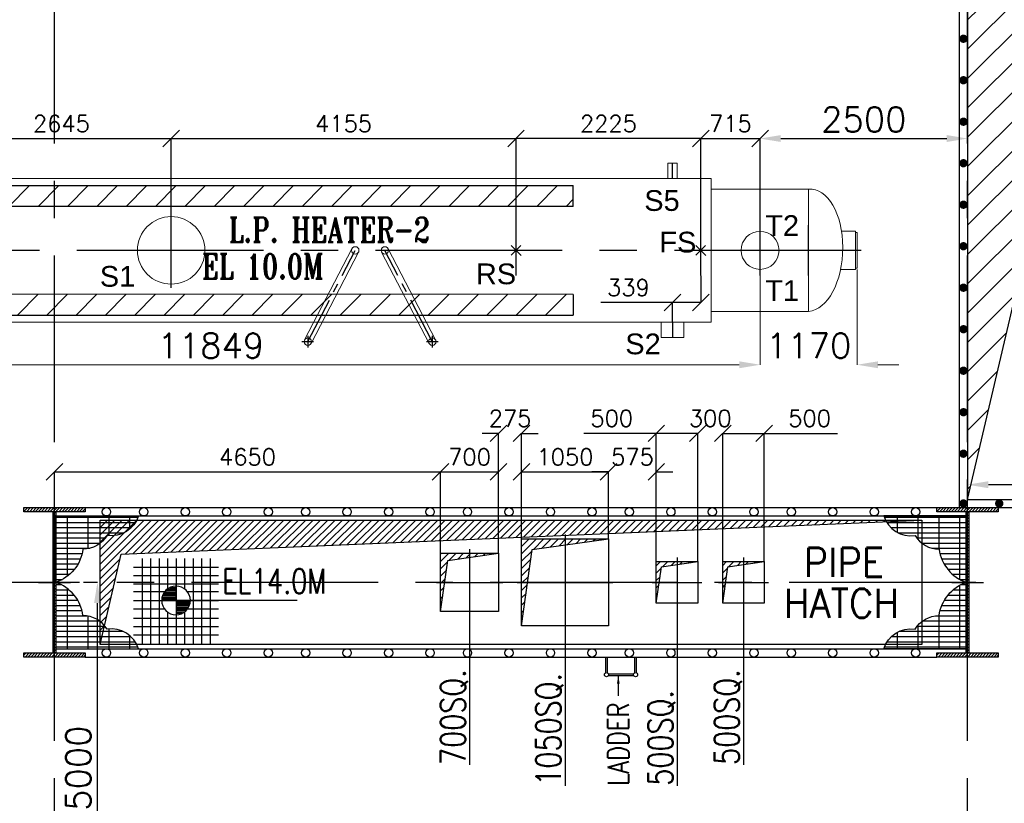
# Model space of a CAD drawing. Header units: inches. Extents: x 0 to 1544102, y 0 to 23144100.
# Tile 19 of 203: x 83416 to 95279, y 138422 to 147864. Entities that reach past the tile are written whole.
import ezdxf

# ---------------------------------------------------------------- set-up
doc = ezdxf.new("R2010")
doc.units = ezdxf.units.IN
doc.header["$LTSCALE"] = 1800
doc.header["$MEASUREMENT"] = 0
doc.linetypes.add('CENTER', pattern=[2, 1.25, -0.25, 0.25, -0.25])
doc.layers.get('0').update_dxf_attribs({"color": 253})
for name, color, linetype in [('CEN', 2, 'CENTER'), ('COL', 1, 'Continuous'), ('GRID', 251, 'CENTER'), ('OPENING', 40, 'Continuous'), ('STEEL', 231, 'Continuous')]:
    doc.layers.add(name, color=color, linetype=linetype)
for name, color, linetype, lineweight in [('DIM', 4, 'Continuous', 18), ('EQUIP', 8, 'Continuous', 9), ('TEXT', 3, 'Continuous', 18)]:
    doc.layers.add(name, color=color, linetype=linetype, lineweight=lineweight)
doc.styles.add('ROMANS', font='romans.shx')
doc.styles.add('ROMANT', font='romant')
doc.styles.get("Standard").update_dxf_attribs({"font": 'arial.ttf'})
doc.dimstyles.new('HALF', dxfattribs={"dimtxt": 200, "dimasz": 200, "dimexe": 0, "dimexo": 0, "dimgap": 80, "dimtad": 1, "dimdec": 0, "dimzin": 0, "dimdsep": 46, "dimtxsty": 'ROMANS', "dimblk": 'OBLIQUE', "dimcen": 0, "dimclrd": 4, "dimclre": 9, "dimclrt": 256, "dimadec": 0, "dimazin": 0, "dimtfac": 0.09, "dimtdec": 0, "dimtix": 1, "dimtofl": 0, "dimtmove": 0, "dimatfit": 3, "dimldrblk": 'DOT', "dimfxl": 1, "dimtolj": 1, "dimtzin": 0, "dimarcsym": 0})
doc.dimstyles.new('STANDARD1', dxfattribs={"dimtxt": 300, "dimasz": 250, "dimexe": 0, "dimexo": 0, "dimgap": 80, "dimtad": 1, "dimdec": 0, "dimzin": 0, "dimdsep": 46, "dimtxsty": 'ROMANS', "dimcen": 0, "dimclrd": 4, "dimclre": 4, "dimclrt": 4, "dimadec": 0, "dimazin": 0, "dimtfac": 0.09, "dimtdec": 0, "dimtix": 1, "dimtofl": 0, "dimtmove": 0, "dimatfit": 3, "dimfxl": 1, "dimtolj": 1, "dimtzin": 0, "dimarcsym": 0})
pattern_1 = [(0, (-11757.553, 55057.26), (0, 62.5), []), (90, (-11757.55, 55057.26), (-250, 2e-14), [])]
pattern_2 = [(45, (-11757.553, 55057.26), (-44.194174, 44.194174), [])]
pattern_3 = [(225, (9440, -2e-05), (176.7767, -176.7767), [])]

# ---------------------------------------------------------------- blocks, each defined once
blk = doc.blocks.new('*D488')
at = {"layer": 'DIM', "color": 4, "lineweight": -2, "transparency": 16777216}
for p, q in [((109194, 86728), (109194, 86204)), ((106594, 86345), (106594, 86204)), ((108944, 86204), (106844, 86204))]:
    blk.add_line(p, q, dxfattribs=at)
at = {"layer": 'DIM', "color": 4, "transparency": 16777216}
for points in [[(106844, 86246), (106844, 86162), (106594, 86204)], [(108944, 86246), (108944, 86162), (109194, 86204)]]:
    blk.add_solid(points, dxfattribs=at)
at = {"layer": 'DIM', "color": 4, "transparency": 16777216, "insert": (108422, 86434), "char_height": 300, "attachment_point": 5, "style": 'ROMANS'}
blk.add_mtext('\\A1;2600', dxfattribs=at)
blk = doc.blocks.new('LEVEL')
at = {"flags": 128}
for points in [[(-533, 658), (-533, -676)], [(-400, 658), (-400, -676)], [(-267, 658), (-267, -676)], [(-267, 658), (-267, -676)], [(-133, 658), (-133, 181)], [(0, 658), (0, -676)], [(0, 658), (0, -676)], [(133, 658), (133, 181)], [(133, 658), (133, 181)], [(267, 658), (267, -676)], [(400, 658), (400, -676)], [(533, 658), (533, -676)], [(-667, 524), (667, 524)], [(-667, 391), (667, 391)], [(-667, 258), (667, 258)], [(-158, 160), (0, 160)], [(-132, 182), (0, 182)], [(-93, 205), (0, 205)], [(0, 0), (0, 264)], [(-667, 142), (-174, 142)], [(-667, 0), (667, 0)], [(-265, 0), (0, 0)], [(-225, 2), (0, 2)], [(-224, 25), (0, 25)], [(-220, 47), (0, 47)], [(-214, 70), (0, 70)], [(-205, 92), (0, 92)], [(-194, 115), (0, 115)], [(-178, 137), (0, 137)], [(1900, 0), (0, 0)], [(0, 0), (0, -261)], [(174, 142), (667, 142)], [(-667, -133), (-181, -133)], [(225, -2), (0, -2)], [(224, -25), (0, -25)], [(220, -47), (0, -47)], [(214, -70), (0, -70)], [(205, -92), (0, -92)], [(194, -115), (0, -115)], [(178, -137), (0, -137)], [(181, -133), (667, -133)], [(-667, -276), (667, -276)], [(-133, -181), (-133, -676)], [(158, -160), (0, -160)], [(132, -182), (0, -182)], [(93, -205), (0, -205)], [(133, -181), (133, -676)], [(133, -181), (133, -676)], [(-667, -409), (667, -409)], [(-667, -542), (667, -542)]]:
    blk.add_lwpolyline(points, dxfattribs=at)
for points in [[(0, 225, 0.414246), (-225, 0)], [(225, 0, 0.414258), (0, 225)], [(-225, 0, 0.414221), (0, -225)], [(0, -225, 0.414246), (225, 0)]]:
    blk.add_lwpolyline(points, format="xyb", dxfattribs=at)
at = {"flags": 4}
blk.add_attdef('LEVEL', (839, 107), '', height=300, dxfattribs=at)
blk = doc.blocks.new('_Oblique')
at = {"color": 0, "linetype": 'ByBlock', "lineweight": -2}
blk.add_line((-0.5, -0.5), (0.5, 0.5), dxfattribs=at)
blk = doc.blocks.new('*D174')
at = {"layer": 'DIM', "color": 9, "lineweight": -2, "transparency": 16777216}
for p, q in [((83836, 141985), (83836, 142416)), ((88486, 141435), (88486, 142416))]:
    blk.add_line(p, q, dxfattribs=at)
at = {"layer": 'DIM', "color": 4, "lineweight": -2, "transparency": 16777216}
blk.add_line((83836, 142416), (88486, 142416), dxfattribs=at)
at = {"layer": 'DIM', "color": 4, "lineweight": -2, "transparency": 16777216, "xscale": 200, "yscale": 200, "zscale": 200, "rotation": 180}
blk.add_blockref('_Oblique', (83836, 142416), dxfattribs=at)
at = {"layer": 'DIM', "color": 4, "lineweight": -2, "transparency": 16777216, "xscale": 200, "yscale": 200, "zscale": 200}
blk.add_blockref('_Oblique', (88486, 142416), dxfattribs=at)
at = {"layer": 'DIM', "transparency": 16777216, "insert": (86161, 142596), "char_height": 200, "attachment_point": 5, "style": 'ROMANS'}
blk.add_mtext('\\A1;4650', dxfattribs=at)
blk = doc.blocks.new('_Dot')
at = {"color": 0, "linetype": 'ByBlock', "lineweight": -2}
blk.add_line((-0.5, 0), (-1, 0), dxfattribs=at)
at = {"color": 0, "linetype": 'ByBlock', "const_width": 0.5}
blk.add_lwpolyline([(-0.25, 0, 1), (0.25, 0, 1)], format="xyb", close=True, dxfattribs=at)
blk = doc.blocks.new('*D175')
at = {"layer": 'DIM', "color": 9, "lineweight": -2, "transparency": 16777216}
for p, q in [((88486, 141435), (88486, 142416)), ((89186, 141435), (89186, 142416))]:
    blk.add_line(p, q, dxfattribs=at)
at = {"layer": 'DIM', "color": 4, "lineweight": -2, "transparency": 16777216}
blk.add_line((88486, 142416), (89186, 142416), dxfattribs=at)
at = {"layer": 'DIM', "color": 4, "lineweight": -2, "transparency": 16777216, "xscale": 200, "yscale": 200, "zscale": 200, "rotation": 180}
blk.add_blockref('_Oblique', (88486, 142416), dxfattribs=at)
at = {"layer": 'DIM', "color": 4, "lineweight": -2, "transparency": 16777216, "xscale": 200, "yscale": 200, "zscale": 200}
blk.add_blockref('_Oblique', (89186, 142416), dxfattribs=at)
at = {"layer": 'DIM', "transparency": 16777216, "insert": (88836, 142596), "char_height": 200, "attachment_point": 5, "style": 'ROMANS'}
blk.add_mtext('\\A1;700', dxfattribs=at)
blk = doc.blocks.new('*D176')
at = {"layer": 'DIM', "color": 4, "lineweight": -2, "transparency": 16777216}
for p, q in [((89186, 142880), (88986, 142880)), ((89461, 142880), (89661, 142880))]:
    blk.add_line(p, q, dxfattribs=at)
at = {"layer": 'DIM', "color": 9, "lineweight": -2, "transparency": 16777216}
for p, q in [((89186, 141435), (89186, 142880)), ((89461, 141610), (89461, 142880))]:
    blk.add_line(p, q, dxfattribs=at)
at = {"layer": 'DIM', "color": 4, "lineweight": -2, "transparency": 16777216, "xscale": 200, "yscale": 200, "zscale": 200}
blk.add_blockref('_Oblique', (89186, 142880), dxfattribs=at)
at = {"layer": 'DIM', "color": 4, "lineweight": -2, "transparency": 16777216, "xscale": 200, "yscale": 200, "zscale": 200, "rotation": 180}
blk.add_blockref('_Oblique', (89461, 142880), dxfattribs=at)
at = {"layer": 'DIM', "transparency": 16777216, "insert": (89324, 143060), "char_height": 200, "attachment_point": 5, "style": 'ROMANS'}
blk.add_mtext('\\A1;275', dxfattribs=at)
blk = doc.blocks.new('*D177')
at = {"layer": 'DIM', "color": 9, "lineweight": -2, "transparency": 16777216}
for p, q in [((89461, 141610), (89461, 142416)), ((90511, 141610), (90511, 142416))]:
    blk.add_line(p, q, dxfattribs=at)
at = {"layer": 'DIM', "color": 4, "lineweight": -2, "transparency": 16777216}
blk.add_line((89461, 142416), (90511, 142416), dxfattribs=at)
at = {"layer": 'DIM', "color": 4, "lineweight": -2, "transparency": 16777216, "xscale": 200, "yscale": 200, "zscale": 200, "rotation": 180}
blk.add_blockref('_Oblique', (89461, 142416), dxfattribs=at)
at = {"layer": 'DIM', "color": 4, "lineweight": -2, "transparency": 16777216, "xscale": 200, "yscale": 200, "zscale": 200}
blk.add_blockref('_Oblique', (90511, 142416), dxfattribs=at)
at = {"layer": 'DIM', "transparency": 16777216, "insert": (89986, 142596), "char_height": 200, "attachment_point": 5, "style": 'ROMANS'}
blk.add_mtext('\\A1;1050', dxfattribs=at)
blk = doc.blocks.new('*D178')
at = {"layer": 'DIM', "color": 4, "lineweight": -2, "transparency": 16777216}
for p, q in [((90511, 142416), (90311, 142416)), ((91086, 142416), (91286, 142416))]:
    blk.add_line(p, q, dxfattribs=at)
at = {"layer": 'DIM', "color": 9, "lineweight": -2, "transparency": 16777216}
for p, q in [((90511, 141610), (90511, 142416)), ((91086, 141335), (91086, 142416))]:
    blk.add_line(p, q, dxfattribs=at)
at = {"layer": 'DIM', "color": 4, "lineweight": -2, "transparency": 16777216, "xscale": 200, "yscale": 200, "zscale": 200}
blk.add_blockref('_Oblique', (90511, 142416), dxfattribs=at)
at = {"layer": 'DIM', "color": 4, "lineweight": -2, "transparency": 16777216, "xscale": 200, "yscale": 200, "zscale": 200, "rotation": 180}
blk.add_blockref('_Oblique', (91086, 142416), dxfattribs=at)
at = {"layer": 'DIM', "transparency": 16777216, "insert": (90799, 142596), "char_height": 200, "attachment_point": 5, "style": 'ROMANS'}
blk.add_mtext('\\A1;575', dxfattribs=at)
blk = doc.blocks.new('*D179')
at = {"layer": 'DIM', "color": 4, "lineweight": -2, "transparency": 16777216}
for p, q in [((91086, 142880), (90212, 142880)), ((91586, 142880), (91086, 142880))]:
    blk.add_line(p, q, dxfattribs=at)
at = {"layer": 'DIM', "color": 9, "lineweight": -2, "transparency": 16777216}
for p, q in [((91086, 141335), (91086, 142880)), ((91586, 141335), (91586, 142880))]:
    blk.add_line(p, q, dxfattribs=at)
at = {"layer": 'DIM', "color": 4, "lineweight": -2, "transparency": 16777216, "xscale": 200, "yscale": 200, "zscale": 200, "rotation": 180}
blk.add_blockref('_Oblique', (91086, 142880), dxfattribs=at)
at = {"layer": 'DIM', "color": 4, "lineweight": -2, "transparency": 16777216, "xscale": 200, "yscale": 200, "zscale": 200}
blk.add_blockref('_Oblique', (91586, 142880), dxfattribs=at)
at = {"layer": 'DIM', "transparency": 16777216, "insert": (90549, 143060), "char_height": 200, "attachment_point": 5, "style": 'ROMANS'}
blk.add_mtext('\\A1;500', dxfattribs=at)
blk = doc.blocks.new('*D180')
at = {"layer": 'DIM', "color": 4, "lineweight": -2, "transparency": 16777216}
for p, q in [((91586, 142880), (91386, 142880)), ((91886, 142880), (92086, 142880))]:
    blk.add_line(p, q, dxfattribs=at)
at = {"layer": 'DIM', "color": 9, "lineweight": -2, "transparency": 16777216}
for p, q in [((91586, 141335), (91586, 142880)), ((91886, 141335), (91886, 142880))]:
    blk.add_line(p, q, dxfattribs=at)
at = {"layer": 'DIM', "color": 4, "lineweight": -2, "transparency": 16777216, "xscale": 200, "yscale": 200, "zscale": 200}
blk.add_blockref('_Oblique', (91586, 142880), dxfattribs=at)
at = {"layer": 'DIM', "color": 4, "lineweight": -2, "transparency": 16777216, "xscale": 200, "yscale": 200, "zscale": 200, "rotation": 180}
blk.add_blockref('_Oblique', (91886, 142880), dxfattribs=at)
at = {"layer": 'DIM', "transparency": 16777216, "insert": (91736, 143060), "char_height": 200, "attachment_point": 5, "style": 'ROMANS'}
blk.add_mtext('\\A1;300', dxfattribs=at)
blk = doc.blocks.new('*D181')
at = {"layer": 'DIM', "color": 9, "lineweight": -2, "transparency": 16777216}
for p, q in [((91886, 141335), (91886, 142880)), ((92386, 141335), (92386, 142880))]:
    blk.add_line(p, q, dxfattribs=at)
at = {"layer": 'DIM', "color": 4, "lineweight": -2, "transparency": 16777216}
for p, q in [((91886, 142880), (92386, 142880)), ((92386, 142880), (93270, 142880))]:
    blk.add_line(p, q, dxfattribs=at)
at = {"layer": 'DIM', "color": 4, "lineweight": -2, "transparency": 16777216, "xscale": 200, "yscale": 200, "zscale": 200, "rotation": 180}
blk.add_blockref('_Oblique', (91886, 142880), dxfattribs=at)
at = {"layer": 'DIM', "color": 4, "lineweight": -2, "transparency": 16777216, "xscale": 200, "yscale": 200, "zscale": 200}
blk.add_blockref('_Oblique', (92386, 142880), dxfattribs=at)
at = {"layer": 'DIM', "transparency": 16777216, "insert": (92933, 143060), "char_height": 200, "attachment_point": 5, "style": 'ROMANS'}
blk.add_mtext('\\A1;500', dxfattribs=at)
blk = doc.blocks.new('*D424')
at = {"layer": 'DIM', "color": 4, "lineweight": -2, "transparency": 16777216}
for p, q in [((84186, 141085), (84353, 141085)), ((84353, 136335), (84353, 140835)), ((84075, 136085), (84353, 136085))]:
    blk.add_line(p, q, dxfattribs=at)
at = {"layer": 'DIM', "color": 4, "transparency": 16777216}
for points in [[(84312, 140835), (84395, 140835), (84353, 141085)], [(84312, 136335), (84395, 136335), (84353, 136085)]]:
    blk.add_solid(points, dxfattribs=at)
at = {"layer": 'DIM', "color": 4, "transparency": 16777216, "insert": (84123, 138846), "char_height": 300, "attachment_point": 5, "rotation": 90, "style": 'ROMANS'}
blk.add_mtext('\\A1;5000', dxfattribs=at)
blk = doc.blocks.new('*D426')
at = {"layer": 'DIM', "color": 4, "lineweight": -2, "transparency": 16777216}
for p, q in [((94836, 146634), (94836, 146432)), ((92336, 145390), (92336, 146432)), ((92586, 146432), (94586, 146432))]:
    blk.add_line(p, q, dxfattribs=at)
at = {"layer": 'DIM', "color": 4, "transparency": 16777216}
for points in [[(92586, 146474), (92586, 146391), (92336, 146432)], [(94586, 146474), (94586, 146391), (94836, 146432)]]:
    blk.add_solid(points, dxfattribs=at)
at = {"layer": 'DIM', "color": 4, "transparency": 16777216, "insert": (93586, 146662), "char_height": 300, "attachment_point": 5, "style": 'ROMANS'}
blk.add_mtext('\\A1;2500', dxfattribs=at)
blk = doc.blocks.new('*D436')
at = {"layer": 'DIM', "color": 9, "lineweight": -2, "transparency": 16777216}
for p, q in [((85241, 145537), (85241, 146432)), ((89396, 145390), (89396, 146432))]:
    blk.add_line(p, q, dxfattribs=at)
at = {"layer": 'DIM', "color": 4, "lineweight": -2, "transparency": 16777216}
blk.add_line((85241, 146432), (89396, 146432), dxfattribs=at)
at = {"layer": 'DIM', "color": 4, "lineweight": -2, "transparency": 16777216, "xscale": 200, "yscale": 200, "zscale": 200, "rotation": 180}
blk.add_blockref('_Oblique', (85241, 146432), dxfattribs=at)
at = {"layer": 'DIM', "color": 4, "lineweight": -2, "transparency": 16777216, "xscale": 200, "yscale": 200, "zscale": 200}
blk.add_blockref('_Oblique', (89396, 146432), dxfattribs=at)
at = {"layer": 'DIM', "transparency": 16777216, "insert": (87319, 146612), "char_height": 200, "attachment_point": 5, "style": 'ROMANS'}
blk.add_mtext('\\A1;4155', dxfattribs=at)
blk = doc.blocks.new('*D437')
at = {"layer": 'DIM', "color": 9, "lineweight": -2, "transparency": 16777216}
for p, q in [((89396, 145390), (89396, 146432)), ((91621, 145390), (91621, 146432))]:
    blk.add_line(p, q, dxfattribs=at)
at = {"layer": 'DIM', "color": 4, "lineweight": -2, "transparency": 16777216}
blk.add_line((91621, 146432), (89396, 146432), dxfattribs=at)
at = {"layer": 'DIM', "color": 4, "lineweight": -2, "transparency": 16777216, "xscale": 200, "yscale": 200, "zscale": 200, "rotation": 180}
blk.add_blockref('_Oblique', (89396, 146432), dxfattribs=at)
at = {"layer": 'DIM', "color": 4, "lineweight": -2, "transparency": 16777216, "xscale": 200, "yscale": 200, "zscale": 200}
blk.add_blockref('_Oblique', (91621, 146432), dxfattribs=at)
at = {"layer": 'DIM', "transparency": 16777216, "insert": (90509, 146612), "char_height": 200, "attachment_point": 5, "style": 'ROMANS'}
blk.add_mtext('\\A1;2225', dxfattribs=at)
blk = doc.blocks.new('*D444')
at = {"layer": 'DIM', "color": 9, "lineweight": -2, "transparency": 16777216}
for p, q in [((91621, 146044), (91621, 146432)), ((92336, 146044), (92336, 146432))]:
    blk.add_line(p, q, dxfattribs=at)
at = {"layer": 'DIM', "color": 4, "lineweight": -2, "transparency": 16777216}
blk.add_line((91621, 146432), (92336, 146432), dxfattribs=at)
at = {"layer": 'DIM', "color": 4, "lineweight": -2, "transparency": 16777216, "xscale": 200, "yscale": 200, "zscale": 200, "rotation": 180}
blk.add_blockref('_Oblique', (91621, 146432), dxfattribs=at)
at = {"layer": 'DIM', "color": 4, "lineweight": -2, "transparency": 16777216, "xscale": 200, "yscale": 200, "zscale": 200}
blk.add_blockref('_Oblique', (92336, 146432), dxfattribs=at)
at = {"layer": 'DIM', "transparency": 16777216, "insert": (91979, 146612), "char_height": 200, "attachment_point": 5, "style": 'ROMANS'}
blk.add_mtext('\\A1;715', dxfattribs=at)
blk = doc.blocks.new('*D449')
at = {"layer": 'DIM', "color": 9, "lineweight": -2, "transparency": 16777216}
for p, q in [((91621, 144780), (91621, 144456)), ((91282, 144219), (91282, 144456))]:
    blk.add_line(p, q, dxfattribs=at)
at = {"layer": 'DIM', "color": 4, "lineweight": -2, "transparency": 16777216}
for p, q in [((91282, 144456), (90417, 144456)), ((91621, 144456), (91282, 144456))]:
    blk.add_line(p, q, dxfattribs=at)
at = {"layer": 'DIM', "color": 4, "lineweight": -2, "transparency": 16777216, "xscale": 200, "yscale": 200, "zscale": 200, "rotation": 180}
blk.add_blockref('_Oblique', (91282, 144456), dxfattribs=at)
at = {"layer": 'DIM', "color": 4, "lineweight": -2, "transparency": 16777216, "xscale": 200, "yscale": 200, "zscale": 200}
blk.add_blockref('_Oblique', (91621, 144456), dxfattribs=at)
at = {"layer": 'DIM', "transparency": 16777216, "insert": (90750, 144636), "char_height": 200, "attachment_point": 5, "style": 'ROMANS'}
blk.add_mtext('\\A1;339', dxfattribs=at)
blk = doc.blocks.new('*D445')
at = {"layer": 'DIM', "color": 9, "lineweight": -2, "transparency": 16777216}
for p, q in [((82596, 145390), (82596, 146432)), ((85241, 146045), (85241, 146432))]:
    blk.add_line(p, q, dxfattribs=at)
at = {"layer": 'DIM', "color": 4, "lineweight": -2, "transparency": 16777216}
blk.add_line((82596, 146432), (85241, 146432), dxfattribs=at)
at = {"layer": 'DIM', "color": 4, "lineweight": -2, "transparency": 16777216, "xscale": 200, "yscale": 200, "zscale": 200, "rotation": 180}
blk.add_blockref('_Oblique', (82596, 146432), dxfattribs=at)
at = {"layer": 'DIM', "color": 4, "lineweight": -2, "transparency": 16777216, "xscale": 200, "yscale": 200, "zscale": 200}
blk.add_blockref('_Oblique', (85241, 146432), dxfattribs=at)
at = {"layer": 'DIM', "transparency": 16777216, "insert": (83919, 146612), "char_height": 200, "attachment_point": 5, "style": 'ROMANS'}
blk.add_mtext('\\A1;2645', dxfattribs=at)
blk = doc.blocks.new('*D1304')
at = {"layer": 'DIM', "color": 4, "lineweight": -2, "transparency": 16777216}
for p, q in [((10610, -230), (10610, -1378)), ((9440, -305), (9440, -1378)), ((9190, -1378), (8940, -1378)), ((10860, -1378), (11110, -1378))]:
    blk.add_line(p, q, dxfattribs=at)
at = {"layer": 'DIM', "color": 4, "transparency": 16777216}
for points in [[(9190, -1337), (9190, -1420), (9440, -1378)], [(10860, -1337), (10860, -1420), (10610, -1378)]]:
    blk.add_solid(points, dxfattribs=at)
at = {"layer": 'DIM', "color": 4, "transparency": 16777216, "insert": (10025, -1148), "char_height": 300, "attachment_point": 5, "style": 'ROMANS'}
blk.add_mtext('\\A1;1170', dxfattribs=at)
blk = doc.blocks.new('*D1305')
at = {"layer": 'DIM', "color": 4, "lineweight": -2, "transparency": 16777216}
for p, q in [((9440, -305), (9440, -1378)), ((-2409, -866), (-2409, -1378)), ((9190, -1378), (-2159, -1378))]:
    blk.add_line(p, q, dxfattribs=at)
at = {"layer": 'DIM', "color": 4, "transparency": 16777216}
for points in [[(-2159, -1337), (-2159, -1420), (-2409, -1378)], [(9190, -1337), (9190, -1420), (9440, -1378)]]:
    blk.add_solid(points, dxfattribs=at)
at = {"layer": 'DIM', "color": 4, "transparency": 16777216, "insert": (2823, -1148), "char_height": 300, "attachment_point": 5, "style": 'ROMANS'}
blk.add_mtext('\\A1;11849', dxfattribs=at)
blk = doc.blocks.new('TDBFP CRANE HOOK POSITIONS')
at = {"layer": 'DIM'}
dim = blk.add_linear_dim(base=(106593.8, 86204.1), p1=(109193.8, 86727.6), p2=(106593.8, 86344.8), dimstyle='STANDARD1', dxfattribs=at)
dim.commit()
dim.dimension.update_dxf_attribs({"geometry": '*D488', "text_midpoint": (108421.7, 86204.1), "dimtype": 160})
blk = doc.blocks.new('LPH-2')
at = {"layer": 'STEEL'}
h = blk.add_hatch(dxfattribs=at)
h.set_pattern_fill('ANSI31', color=256, scale=2000, angle=180, style=0)
h.set_pattern_definition(pattern_3)
h.paths.add_polyline_path([(-10889, 780), (-10889, 530), (7190, 530), (7190, 780)])
h = blk.add_hatch(dxfattribs=at)
h.set_pattern_fill('ANSI31', color=256, scale=2000, angle=180, style=0)
h.set_pattern_definition(pattern_3)
h.paths.add_polyline_path([(-10889, -529), (-10889, -779), (7190, -779.9), (7190, -529.9)])
at = {"layer": 'CEN'}
for p, q in [((8386, 866), (8386, 1050)), ((2345, -452.6), (2345, 452.6)), ((6500, -304.8), (6500, 304.8)), ((8725, -304.8), (8725, 304.8)), ((9440, -304.8), (9440, 304.8)), ((10025, -304.8), (10025, 304.8)), ((10657, 0), (-11029, 0)), ((8386, -866), (8386, -1050))]:
    blk.add_line(p, q, dxfattribs=at)
at = {"layer": 'CEN', "color": 8, "ltscale": 0.25}
for p, q in [((3991, -1100), (4563, 0)), ((5491, -1100), (4919, 0)), ((3991, -1030), (3991, -1170)), ((5491, -1030), (5491, -1170)), ((3921, -1100), (4061, -1100)), ((5421, -1100), (5561, -1100))]:
    blk.add_line(p, q, dxfattribs=at)
at = {"layer": 'EQUIP'}
for p, q in [((8443, 1050), (8329, 1050)), ((8329, 866), (8329, 1050)), ((8443, 866), (8443, 1050)), ((8850, 866), (-2409, 866)), ((8850, -866), (8850, 866)), ((8850, 736), (10025, 736)), ((10025, -736), (10025, 736)), ((10588.5, 230), (10422, 230)), ((10588.5, 230), (10588.5, -230)), ((10610, 213.8), (10588.5, 213.8)), ((10610, 213.8), (10610, -213.8)), ((3951.5, -1079.5), (4523.5, 20.5)), ((5530.5, -1079.5), (4958.5, 20.5)), ((6560.2, -60.3), (6439.8, 60.3)), ((6558.4, 58.4), (6441.6, -58.4)), ((8785.2, -60.3), (8664.8, 60.3)), ((8783.4, 58.4), (8666.6, -58.4)), ((4030.5, -1120.5), (4602.5, -20.5)), ((5451.5, -1120.5), (4879.5, -20.5)), ((10410.2, -230), (10588.5, -230)), ((10610, -213.8), (10588.5, -213.8)), ((8850, -736), (10025, -736)), ((-2409, -866), (8850, -866)), ((8249.5, -866), (8249.5, -1050)), ((8522.5, -866), (8522.5, -1050)), ((8522.5, -1050), (8249.5, -1050))]:
    blk.add_line(p, q, dxfattribs=at)
for centre, radius in [((2345, 0), 406.5), ((9440, 0), 228.5), ((4563, 0), 44.5), ((4563, 0), 44.5), ((4919, 0), 44.5), ((4919, 0), 44.5), ((3991, -1100), 44.5), ((5491, -1100), 44.5)]:
    blk.add_circle(centre, radius, dxfattribs=at)
blk.add_ellipse((10025, 0), major_axis=(27.6, 736.6), ratio=0.5579241, start_param=3.2085796, end_param=6.3501722, dxfattribs=at)
at = {"layer": 'STEEL'}
for p, q in [((7190, 530), (7190, 780)), ((7190, -530), (7190, -780))]:
    blk.add_line(p, q, dxfattribs=at)
for points in [[(7190, 530), (-11029, 530), (-11029, 780), (7190, 780)], [(7190, -530), (-11029, -529), (-11029, -779), (7190, -780)]]:
    blk.add_lwpolyline(points, dxfattribs=at)
at = {"layer": 'EQUIP', "char_height": 250, "attachment_point": 7, "line_spacing_factor": 0.6}
for s, insert in [('\\A1;S5', (8044.6, 472)), ('\\A1;T2', (9501.7, 173.9)), ('\\A1;FS', (8226.1, -29.1)), ('\\A1;S1', (1485.4, -441.6)), ('\\A1;RS', (6015.4, -411.6)), ('\\A1;T1', (9501.7, -609.3)), ('\\A1;S2', (7815.8, -1255.5))]:
    blk.add_mtext(s, dxfattribs=dict(at, insert=insert))
at = {"layer": 'TEXT', "color": 3, "style": 'ROMANT', "width": 0.75}
for s, p in [('L.P. HEATER-2', (3041.3, 97.1)), ('EL 10.0M', (2716.9, -341.7))]:
    blk.add_text(s, height=300, dxfattribs=at).set_placement(p)
at = {"layer": 'DIM'}
dim = blk.add_linear_dim(base=(10610, -1378.3), p1=(9440, -304.8), p2=(10610, -230), dimstyle='STANDARD1', dxfattribs=at)
dim.commit()
dim.dimension.update_dxf_attribs({"geometry": '*D1304', "text_midpoint": (10025, -1148.3)})
dim = blk.add_linear_dim(base=(-2408.8, -1378.3), p1=(9440, -304.8), p2=(-2408.8, -866), dimstyle='STANDARD1', dxfattribs=at)
dim.commit()
dim.dimension.update_dxf_attribs({"geometry": '*D1305', "text_midpoint": (2823, -1378.3), "dimtype": 128})

msp = doc.modelspace()

# ---------------------------------------------------------------- hatches: boundary and pattern name
at = {"layer": 'COL'}
h = msp.add_hatch(dxfattribs=at)
h.set_pattern_fill('ANSI31', color=256, scale=200, style=0)
h.set_pattern_definition([(45, (67894.02, 118199.03), (-17.67767, 17.67767), [])])
h.paths.add_polyline_path([(83466.2, 140234.89), (84206.2, 140234.89), (84206.2, 140184.89), (83466.2, 140184.89)])
h.paths.add_polyline_path([(83820.2, 141934.89), (83852.2, 141934.89), (83852.2, 140234.89), (83820.2, 140234.89)])
h.paths.add_polyline_path([(83466.2, 141984.89), (84206.2, 141984.89), (84206.2, 141934.89), (83466.2, 141934.89)])
h = msp.add_hatch(dxfattribs=at)
h.set_pattern_fill('ANSI31', color=256, scale=200, style=0)
h.set_pattern_definition([(45, (78894.02, 118199.03), (-17.67767, 17.67767), [])])
h.paths.add_polyline_path([(94466.2, 140234.89), (95206.2, 140234.89), (95206.2, 140184.89), (94466.2, 140184.89)])
h.paths.add_polyline_path([(94820.2, 141934.89), (94852.2, 141934.89), (94852.2, 140234.89), (94820.2, 140234.89)])
h.paths.add_polyline_path([(94466.2, 141984.89), (95206.2, 141984.89), (95206.2, 141934.89), (94466.2, 141934.89)])
at = {"layer": 'OPENING'}
h = msp.add_hatch(dxfattribs=at)
h.set_pattern_fill('ANSI31', color=8, scale=2000, style=0)
h.set_pattern_definition([(45, (-11757.55, 55057.26), (-176.7767, 176.7767), [])])
h.paths.add_polyline_path([(105836.2, 152084.89), (94836.2, 152084.89), (94836.2, 142084.89), (96715.22, 150097.5), (105836.2, 150689.48)])
h.paths.add_polyline_path([(116336.2, 152084.89), (105836.2, 152084.89), (105836.2, 150689.48), (116336.33, 151370.97)])
h.paths.add_polyline_path([(127336.2, 152084.89), (116336.2, 152084.89), (116336.33, 151370.97)])
h = msp.add_hatch(dxfattribs=at)
h.set_pattern_fill('ANSI31', color=8, scale=500, style=0)
h.set_pattern_definition([(45, (-12384.57, 50808.66), (-44.194174, 44.194174), [])])
h.paths.add_polyline_path([(94209.18, 141831.61), (94209.18, 141834.89), (84386.2, 141834.89), (84386.2, 140334.89), (84637.61, 141423.89)])
h = msp.add_hatch(dxfattribs=at)
h.set_pattern_fill('ANSI31', color=8, scale=500, style=0)
h.set_pattern_definition(pattern_2)
h.paths.add_polyline_path([(90511.2, 141609.89), (89986.2, 141609.89), (89986.2, 141536.1)])
h.paths.add_polyline_path([(89986.2, 141609.89), (89461.2, 141609.89), (89461.2, 140559.89), (89590.58, 141480.5), (89986.2, 141536.1)])
h = msp.add_hatch(dxfattribs=at)
h.set_pattern_fill('ANSI31', color=8, scale=500, style=0)
h.set_pattern_definition(pattern_2)
h.paths.add_polyline_path([(88836.2, 141434.89), (88486.2, 141434.89), (88486.2, 141084.89), (88535.39, 141084.89), (88572.46, 141348.63), (88836.2, 141385.7)])
h.paths.add_polyline_path([(88535.39, 141084.89), (88486.2, 141084.89), (88486.2, 140734.89)])
h.paths.add_polyline_path([(89186.2, 141434.89), (88836.2, 141434.89), (88836.2, 141385.7)])
h = msp.add_hatch(dxfattribs=at)
h.set_pattern_fill('ANSI31', color=8, scale=500, style=0)
h.set_pattern_definition(pattern_2)
h.paths.add_polyline_path([(91586.2, 141334.89), (91336.2, 141334.89), (91336.2, 141299.75)])
h.paths.add_polyline_path([(91336.2, 141334.89), (91086.2, 141334.89), (91086.2, 140834.89), (91147.81, 141273.28), (91336.2, 141299.75)])
h = msp.add_hatch(dxfattribs=at)
h.set_pattern_fill('ANSI31', color=8, scale=500, style=0)
h.set_pattern_definition(pattern_2)
h.paths.add_polyline_path([(92386.2, 141334.89), (92136.2, 141334.89), (92136.2, 141299.75)])
h.paths.add_polyline_path([(92136.2, 141334.89), (91886.2, 141334.89), (91886.2, 140834.89), (91947.81, 141273.28), (92136.2, 141299.75)])
at = {"layer": 'STEEL'}
h = msp.add_hatch(dxfattribs=at)
h.set_pattern_fill('GRATE', color=256, scale=2000, style=0)
h.set_pattern_definition(pattern_1)
h.paths.add_polyline_path([(84386.2, 141834.89), (84826.36, 141834.89, 0.03938403), (84846.61, 141884.89), (83852.2, 141884.89), (83852.2, 141084.89, 0.28272824), (84178.86, 141483.56, 0.1601053), (84386.2, 141557.1)])
h.paths.add_polyline_path([(84826.36, 141834.89), (84386.2, 141834.89), (84386.2, 141557.1, 0.08860515), (84469.35, 141648.96, 0.32428674)], flags=17)
h = msp.add_hatch(dxfattribs=at)
h.set_pattern_fill('GRATE', color=256, scale=2000, style=0)
h.set_pattern_definition(pattern_1)
h.paths.add_polyline_path([(94820.2, 141884.89), (93825.79, 141884.89, 0.03938403), (93846.04, 141834.89), (94286.2, 141834.89), (94286.2, 141557.1, 0.16010525), (94493.54, 141483.56, 0.28272825), (94820.2, 141084.89)])
h.paths.add_polyline_path([(94286.2, 141834.89), (93855.9, 141816.56, 0.30759481), (94203.05, 141648.96, 0.08860519), (94286.2, 141557.1)], flags=17)
h = msp.add_hatch(dxfattribs=at)
h.set_pattern_fill('GRATE', color=256, scale=2000, style=0)
h.set_pattern_definition(pattern_1)
edge = h.paths.add_edge_path()
edge.add_arc((84519.59, 140181.57), 342.95, 17.53403, 98.424291)
edge.add_arc((84170.64, 140333.99), 352.32, 32.024404, 88.662953)
edge.add_arc((83691.19, 140619.79), 492.18, 7.756019, 70.904406)
edge.add_line((83852.2, 141084.89), (83852.2, 140284.89))
edge.add_line((83852.2, 140284.89), (84846.61, 140284.89))
h = msp.add_hatch(dxfattribs=at)
h.set_pattern_fill('GRATE', color=256, scale=2000, style=0)
h.set_pattern_definition(pattern_1)
h.paths.add_polyline_path([(94820.2, 141084.89), (94820.2, 141084.89, 0.28272823), (94493.54, 140686.22, 0.16010525), (94286.2, 140612.67), (94286.2, 140334.89), (93846.04, 140334.89, 0.03938403), (93825.79, 140284.89), (94820.2, 140284.89)])
h.paths.add_polyline_path([(94286.2, 140612.67, 0.08860519), (94203.05, 140520.82, 0.32428676), (93846.04, 140334.89), (94286.2, 140334.89)], flags=17)

# ---------------------------------------------------------------- linework, layer by layer
for p, q in [((83836.2, 140184.89), (83836.2, 141984.89)), ((94836.2, 140184.89), (94836.2, 141984.89))]:
    msp.add_line(p, q)
at = {"layer": 'CEN'}
for p, q in [((83836.2, 140184.89), (83836.2, 141984.89)), ((94836.2, 140184.89), (94836.2, 141984.89)), ((89986.2, 141659.89), (89986.2, 140509.89)), ((88836.2, 141484.89), (88836.2, 140684.89)), ((91336.2, 141384.89), (91336.2, 140784.89)), ((92136.2, 141384.89), (92136.2, 140784.89)), ((83644.63, 141084.89), (84027.77, 141084.89)), ((83644.63, 141084.89), (84027.77, 141084.89)), ((88436.2, 141084.89), (89236.2, 141084.89)), ((89411.2, 141084.89), (90561.2, 141084.89)), ((91036.2, 141084.89), (91636.2, 141084.89)), ((91836.2, 141084.89), (92436.2, 141084.89)), ((94644.63, 141084.89), (95027.77, 141084.89)), ((94644.63, 141084.89), (95027.77, 141084.89)), ((91336.2, 140784.89), (91336.2, 138634.89)), ((92136.2, 140784.89), (92136.2, 138884.89)), ((88836.2, 140684.89), (88836.2, 138884.89)), ((89986.2, 140509.89), (89986.2, 138634.89))]:
    msp.add_line(p, q, dxfattribs=at)
at = {"layer": 'COL'}
for points in [[(83466.2, 141984.89), (84206.2, 141984.89), (84206.2, 141934.89), (83466.2, 141934.89)], [(83820.2, 141934.89), (83852.2, 141934.89), (83852.2, 140234.89), (83820.2, 140234.89)], [(94466.2, 141984.89), (95206.2, 141984.89), (95206.2, 141934.89), (94466.2, 141934.89)], [(94820.2, 141934.89), (94852.2, 141934.89), (94852.2, 140234.89), (94820.2, 140234.89)], [(83466.2, 140234.89), (84206.2, 140234.89), (84206.2, 140184.89), (83466.2, 140184.89)], [(94466.2, 140234.89), (95206.2, 140234.89), (95206.2, 140184.89), (94466.2, 140184.89)]]:
    msp.add_lwpolyline(points, close=True, dxfattribs=at)
at = {"layer": 'GRID'}
for p, q in [((83836.2, 103174.13), (83836.2, 157584.89)), ((94836.2, 103174.13), (94836.2, 157584.89)), ((156136.2, 141084.89), (21036.2, 141084.89))]:
    msp.add_line(p, q, dxfattribs=at)
at = {"layer": 'OPENING'}
for p, q in [((83852.2, 141884.89), (94820.2, 141884.89)), ((84206.2, 141984.89), (94466.2, 141984.89)), ((83852.2, 140284.89), (94820.2, 140284.89)), ((84206.2, 140184.89), (94466.2, 140184.89))]:
    msp.add_line(p, q, dxfattribs=at)
for points in [[(94736.2, 141984.89), (127436.2, 141984.89), (127436.2, 152184.89), (94736.2, 152184.89)], [(94836.2, 142084.89), (127336.2, 142084.89), (127336.2, 152084.89), (94836.2, 152084.89)], [(84386.2, 141834.89), (94286.2, 141834.89), (94286.2, 140334.89), (84386.2, 140334.89)], [(89461.2, 141609.89), (90511.2, 141609.89), (90511.2, 140559.89), (89461.2, 140559.89)], [(88486.2, 141434.89), (89186.2, 141434.89), (89186.2, 140734.89), (88486.2, 140734.89)], [(91086.2, 141334.89), (91586.2, 141334.89), (91586.2, 140834.89), (91086.2, 140834.89)], [(91886.2, 141334.89), (92386.2, 141334.89), (92386.2, 140834.89), (91886.2, 140834.89)]]:
    msp.add_lwpolyline(points, close=True, dxfattribs=at)
for points in [[(94836.2, 142084.89), (96715.22, 150097.5), (127336.2, 152084.89)], [(84386.2, 140334.89), (84637.61, 141423.89), (94286.2, 141834.89)], [(89461.2, 140559.89), (89590.58, 141480.5), (90511.2, 141609.89)], [(88486.2, 140734.89), (88572.46, 141348.63), (89186.2, 141434.89)], [(91086.2, 140834.89), (91147.81, 141273.28), (91586.2, 141334.89)], [(91886.2, 140834.89), (91947.81, 141273.28), (92386.2, 141334.89)]]:
    msp.add_lwpolyline(points, dxfattribs=at)
at = {"layer": 'OPENING', "const_width": 50}
for points in [[(94786.2, 147659.89, 1), (94786.2, 147609.89, 1)], [(94786.2, 147159.89, 1), (94786.2, 147109.89, 1)], [(94786.2, 146659.89, 1), (94786.2, 146609.89, 1)], [(94786.2, 146159.89, 1), (94786.2, 146109.89, 1)], [(94786.2, 145659.89, 1), (94786.2, 145609.89, 1)], [(94786.2, 145159.89, 1), (94786.2, 145109.89, 1)], [(94786.2, 144659.89, 1), (94786.2, 144609.89, 1)], [(94786.2, 144159.89, 1), (94786.2, 144109.89, 1)], [(94786.2, 143659.89, 1), (94786.2, 143609.89, 1)], [(94786.2, 143159.89, 1), (94786.2, 143109.89, 1)], [(94786.2, 142659.89, 1), (94786.2, 142609.89, 1)], [(94761.2, 142034.89, 1), (94811.2, 142034.89, 1)], [(95192.63, 142034.89, 1), (95242.63, 142034.89, 1)]]:
    msp.add_lwpolyline(points, format="xyb", close=True, dxfattribs=at)
at = {"layer": 'OPENING'}
for centre in [(84461.2, 141934.89), (84911.2, 141934.89), (85411.2, 141934.89), (85911.2, 141934.89), (86411.2, 141934.89), (86861.2, 141934.89), (87361.2, 141934.89), (87861.2, 141934.89), (88361.2, 141934.89), (88811.2, 141934.89), (89311.2, 141934.89), (89811.2, 141934.89), (90311.2, 141934.89), (90761.2, 141934.89), (91261.2, 141934.89), (91761.2, 141934.89), (92261.2, 141934.89), (92711.2, 141934.89), (93211.2, 141934.89), (93711.2, 141934.89), (94211.2, 141934.89), (84461.2, 140234.89), (84911.2, 140234.89), (85411.2, 140234.89), (85911.2, 140234.89), (86411.2, 140234.89), (86861.2, 140234.89), (87361.2, 140234.89), (87861.2, 140234.89), (88361.2, 140234.89), (88811.2, 140234.89), (89311.2, 140234.89), (89811.2, 140234.89), (90311.2, 140234.89), (90761.2, 140234.89), (91261.2, 140234.89), (91761.2, 140234.89), (92261.2, 140234.89), (92711.2, 140234.89), (93211.2, 140234.89), (93711.2, 140234.89), (94211.2, 140234.89)]:
    msp.add_circle(centre, 50, dxfattribs=at)
at = {"layer": 'STEEL'}
for p, q in [((90476.2, 139995.44), (90476.2, 140184.89)), ((90496.2, 139995.44), (90496.2, 140184.89)), ((90826.2, 139995.44), (90826.2, 140184.89)), ((90846.2, 139995.44), (90846.2, 140184.89)), ((90509.11, 139982.53), (90813.29, 139982.53)), ((90509.11, 139962.53), (90813.29, 139962.53))]:
    msp.add_line(p, q, dxfattribs=at)
for points in [[(84846.61, 141884.89, -0.36837557), (84469.35, 141648.96, -0.25228946), (84178.86, 141483.56, -0.28272825), (83852.2, 141084.89), (83852.2, 141884.89)], [(93825.79, 141884.89, 0.36837557), (94203.05, 141648.96, 0.25228946), (94493.54, 141483.56, 0.28272825), (94820.2, 141084.89), (94820.2, 141884.89)], [(84846.61, 140284.89, 0.36837557), (84469.35, 140520.82, 0.25228946), (84178.86, 140686.22, 0.28272825), (83852.2, 141084.89), (83852.2, 140284.89)], [(93825.79, 140284.89, -0.36837557), (94203.05, 140520.82, -0.25228946), (94493.54, 140686.22, -0.28272825), (94820.2, 141084.89), (94820.2, 140284.89)]]:
    msp.add_lwpolyline(points, format="xyb", close=True, dxfattribs=at)
for centre in [(90486.2, 139972.53), (90836.2, 139972.53)]:
    msp.add_circle(centre, 25, dxfattribs=at)

# ---------------------------------------------------------------- block references
msp.add_blockref('TDBFP CRANE HOOK POSITIONS', (-11757.55, 56057.26))
at = {"layer": 'EQUIP'}
msp.add_blockref('LPH-2', (82896.2, 145084.89), dxfattribs=at)
at = {"layer": 'STEEL'}
ref = msp.add_blockref('LEVEL', (85299.72, 140866.96), dxfattribs=dict(at, xscale=0.7680000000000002, yscale=0.7680000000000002, zscale=0.7680000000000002))
ref.add_attrib('LEVEL', 'EL14.0M', (85858.44, 140949.19), dxfattribs={"layer": '0', "color": 3, "height": 300, "style": 'ROMANS', "width": 0.75, "flags": 4})

# ---------------------------------------------------------------- texts
at = {"layer": 'TEXT', "color": 3, "style": 'ROMANS', "width": 0.936038}
for s, p in [(' PIPE', (92636.88, 141149.57, -1000)), ('HATCH', (92623.22, 140657.92))]:
    msp.add_text(s, height=350, dxfattribs=at).set_placement(p)
at = {"layer": 'TEXT', "style": 'ROMANS', "width": 0.8}
for s, height, p in [('700SQ.', 300, (88786.2, 138884.89)), ('1050SQ.', 300, (89936.2, 138634.89)), ('500SQ.', 300, (92086.2, 138884.89)), ('LADDER', 250, (90753.12, 138634.89)), ('500SQ.', 300, (91286.2, 138634.89))]:
    msp.add_text(s, height=height, rotation=90, dxfattribs=at).set_placement(p)

# ---------------------------------------------------------------- dimensions: what is measured, and where the dimension line sits
at = {"layer": 'DIM'}
for base, p1, p2, dimstyle, picture, middle in [((85241.2, 146432.27), (82596.2, 145389.73), (85241.2, 146044.72), 'HALF', '*D445', (83918.7, 146612.27)), ((89396.2, 146432.27), (85241.2, 145537.45), (89396.2, 145389.73), 'HALF', '*D436', (87318.7, 146612.27)), ((89396.2, 146432.27), (91621.2, 145389.73), (89396.2, 145389.73), 'HALF', '*D437', (90508.7, 146612.27)), ((92336.2, 146432.27), (91621.2, 146043.94), (92336.2, 146043.94), 'HALF', '*D444', (91978.7, 146612.27)), ((94836.2, 146432.27), (92336.2, 145389.73), (94836.2, 146634.16), 'STANDARD1', '*D426', (93586.2, 146662.27)), ((89461.2, 142880.36), (89186.2, 141434.89), (89461.2, 141609.89), 'HALF', '*D176', (89323.7, 143060.36)), ((91886.2, 142880.36), (91586.2, 141334.89), (91886.2, 141334.89), 'HALF', '*D180', (91736.2, 143060.36)), ((88486.2, 142415.58), (83836.2, 141984.89), (88486.2, 141434.89), 'HALF', '*D174', (86161.2, 142595.58)), ((89186.2, 142415.58), (88486.2, 141434.89), (89186.2, 141434.89), 'HALF', '*D175', (88836.2, 142595.58)), ((90511.2, 142415.58), (89461.2, 141609.89), (90511.2, 141609.89), 'HALF', '*D177', (89986.2, 142595.58)), ((91086.2, 142415.58), (90511.2, 141609.89), (91086.2, 141334.89), 'HALF', '*D178', (90798.7, 142595.58))]:
    dim = msp.add_linear_dim(base=base, p1=p1, p2=p2, dimstyle=dimstyle, dxfattribs=at)
    dim.commit()
    dim.dimension.update_dxf_attribs({"geometry": picture, "text_midpoint": middle})
for base, p1, p2, picture, middle in [((91282.2, 144455.52), (91621.2, 144780.05), (91282.2, 144218.89), '*D449', (90749.82, 144455.52)), ((91586.2, 142880.36), (91086.2, 141334.89), (91586.2, 141334.89), '*D179', (90549.06, 142880.36)), ((92386.2, 142880.36), (91886.2, 141334.89), (92386.2, 141334.89), '*D181', (92932.56, 142880.36))]:
    dim = msp.add_linear_dim(base=base, p1=p1, p2=p2, dimstyle='HALF', dxfattribs=at)
    dim.commit()
    dim.dimension.update_dxf_attribs({"geometry": picture, "text_midpoint": middle, "dimtype": 160})
dim = msp.add_linear_dim(base=(84353.29, 141084.89), p1=(84075.5, 136084.89), p2=(84185.79, 141084.89), angle=90, dimstyle='STANDARD1', dxfattribs=at)
dim.commit()
dim.dimension.update_dxf_attribs({"geometry": '*D424', "text_midpoint": (84353.29, 138845.56), "dimtype": 160})

# ---------------------------------------------------------------- leaders
msp.add_leader([(90628.31, 139962.53), (90628.31, 139715.88)], dimstyle='STANDARD1', override={"dimasz": 100}, dxfattribs=at)

doc.saveas('drawing.dxf')
